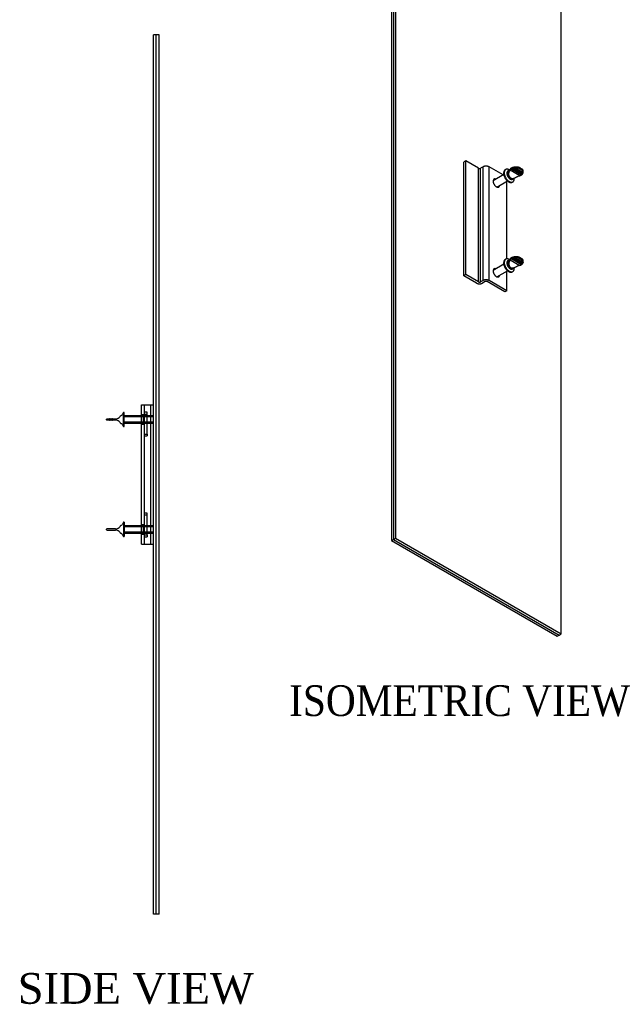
# Model space of a CAD drawing. Header units: inches. Extents: x 19.4 to 58.1, y 7.1 to 59.2.
# Tile 2 of 3: x 37.9 to 58.1, y 7.1 to 40.7. Entities that reach past the tile are written whole.
import ezdxf
from ezdxf.enums import TextEntityAlignment as Align
from ezdxf.lldxf.tags import DXFTag

# ---------------------------------------------------------------- set-up
doc = ezdxf.new("R2010")
doc.units = ezdxf.units.IN
doc.header["$MEASUREMENT"] = 0
doc.layers.get('0').update_dxf_attribs({"linetype": 'CONTINUOUS'})
for name, color, linetype in [('COM49278', 7, 'CONTINUOUS'), ('COM53835', 7, 'CONTINUOUS'), ('NTS16540', 7, 'CONTINUOUS'), ('SCW19600', 7, 'CONTINUOUS')]:
    doc.layers.add(name, color=color, linetype=linetype)
doc.styles.add('SEACAD_TIMES_TTF', font='times.ttf')
tags = doc.linetypes.add('HIDDEN2', pattern=[0.1875, 0.125, -0.0625]).pattern_tags.tags
tags[6:7] = [DXFTag(74, 4), DXFTag(75, 0), DXFTag(340, '0'), DXFTag(46, 0.0), DXFTag(50, 0.0), DXFTag(44, 0.0), DXFTag(45, 0.0)]
tags[4:5] = [DXFTag(74, 4), DXFTag(75, 0), DXFTag(340, '0'), DXFTag(46, 0.0), DXFTag(50, 0.0), DXFTag(44, 0.0), DXFTag(45, 0.0)]

msp = doc.modelspace()

# ---------------------------------------------------------------- linework, layer by layer
at = {"layer": 'COM49278', "color": 7, "linetype": 'Continuous'}
for p, q in [((53.11, 35.868), (53.043, 35.829)), ((53.043, 31.951), (53.043, 35.829)), ((53.11, 31.99), (53.11, 35.868)), ((53.548, 35.615), (53.11, 35.868)), ((53.702, 35.664), (53.616, 35.615)), ((53.702, 31.786), (53.702, 35.664)), ((54.385, 35.387), (53.904, 35.664)), ((53.904, 31.786), (53.904, 35.664)), ((53.548, 31.737), (53.548, 35.615)), ((53.616, 31.737), (53.616, 35.615)), ((54.51, 32.523), (54.51, 35.17)), ((53.11, 31.99), (53.043, 31.951)), ((53.481, 31.698), (53.043, 31.951)), ((53.548, 31.737), (53.11, 31.99)), ((54.51, 31.436), (54.51, 32.108)), ((53.702, 31.786), (53.616, 31.737)), ((53.769, 31.747), (53.683, 31.698)), ((54.443, 31.397), (53.837, 31.747)), ((54.51, 31.436), (53.904, 31.786)), ((54.51, 31.436), (54.443, 31.397)), ((42.044, 22.791), (42.044, 27.541)), ((42.044, 27.541), (42.139, 27.541)), ((42.139, 27.541), (42.187, 27.541)), ((42.139, 22.791), (42.139, 27.541)), ((42.187, 27.541), (42.308, 27.541)), ((42.308, 27.541), (42.451, 27.541)), ((42.044, 22.791), (42.139, 22.791)), ((42.139, 22.791), (42.187, 22.791)), ((42.187, 22.791), (42.308, 22.791)), ((42.308, 22.791), (42.451, 22.791))]:
    msp.add_line(p, q, dxfattribs=at)
at = {"layer": 'COM49278', "color": 7, "linetype": 'HIDDEN2'}
for p, q in [((42.356, 22.791), (42.356, 27.541)), ((42.139, 27.197), (42.044, 27.197)), ((42.044, 26.885), (42.139, 26.885)), ((42.139, 23.447), (42.044, 23.447)), ((42.044, 23.135), (42.139, 23.135))]:
    msp.add_line(p, q, dxfattribs=at)
at = {"layer": 'COM49278', "color": 7, "linetype": 'Continuous'}
for points, weights in [([(53.904, 35.664), (53.803, 35.723), (53.702, 35.664)], [1, 0.707106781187, 1]), ([(53.548, 35.615), (53.582, 35.595), (53.616, 35.615)], [1, 0.707106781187, 1]), ([(54.234, 34.975), (54.26, 34.99), (54.266, 35.029)], [1, 0.949021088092, 1]), ([(54.234, 31.913), (54.26, 31.928), (54.266, 31.967)], [1, 0.94902108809, 1]), ([(53.481, 31.698), (53.582, 31.639), (53.683, 31.698)], [1, 0.707106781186, 1]), ([(53.548, 31.737), (53.582, 31.717), (53.616, 31.737)], [1, 0.707106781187, 1]), ([(53.904, 31.786), (53.803, 31.844), (53.702, 31.786)], [1, 0.707106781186, 1]), ([(53.837, 31.747), (53.803, 31.767), (53.769, 31.747)], [1, 0.707106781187, 1])]:
    msp.add_rational_spline(points, weights, degree=2, dxfattribs=at)
for points in [[(54.141, 35.245), (53.989, 35.307), (54.058, 35.11), (54.126, 34.913), (54.234, 34.975)], [(54.141, 32.184), (53.989, 32.246), (54.058, 32.048), (54.126, 31.851), (54.234, 31.913)]]:
    msp.add_rational_spline(points, [1, 0.58514417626, 1, 0.58514417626, 1], degree=2, knots=[0, 0, 0, 0.5, 0.5, 1, 1, 1], dxfattribs=at)
at = {"layer": 'COM53835', "color": 7, "linetype": 'Continuous'}
for p, q in [((50.575, 47.407), (50.575, 22.912)), ((50.642, 47.446), (50.642, 22.951)), ((50.642, 47.446), (50.642, 22.951)), ((50.709, 47.485), (50.709, 22.99)), ((56.366, 19.724), (56.366, 44.219)), ((42.451, 10.166), (42.451, 40.166)), ((42.546, 40.166), (42.451, 40.166)), ((42.546, 10.166), (42.546, 40.166)), ((42.641, 40.166), (42.546, 40.166)), ((42.546, 10.166), (42.546, 40.166)), ((42.641, 10.166), (42.641, 40.166)), ((50.575, 22.912), (50.642, 22.951)), ((50.575, 22.912), (56.232, 19.646)), ((50.642, 22.951), (50.709, 22.99)), ((50.642, 22.951), (56.299, 19.685)), ((50.642, 22.951), (56.299, 19.685)), ((50.709, 22.99), (56.366, 19.724)), ((56.232, 19.646), (56.299, 19.685)), ((56.299, 19.685), (56.366, 19.724)), ((42.546, 10.166), (42.451, 10.166)), ((42.641, 10.166), (42.546, 10.166))]:
    msp.add_line(p, q, dxfattribs=at)
at = {"layer": 'NTS16540', "color": 7, "linetype": 'Continuous'}
for p, q in [((42.239, 27.291), (42.139, 27.291)), ((42.139, 27.224), (42.239, 27.224)), ((42.239, 27.224), (42.239, 27.291)), ((42.239, 26.548), (42.239, 27.224)), ((42.139, 26.548), (42.239, 26.548)), ((42.239, 26.548), (42.239, 26.481)), ((42.139, 26.481), (42.239, 26.481)), ((42.239, 23.851), (42.139, 23.851)), ((42.139, 23.784), (42.239, 23.784)), ((42.239, 23.784), (42.239, 23.851)), ((42.239, 23.108), (42.239, 23.784)), ((42.139, 23.108), (42.239, 23.108)), ((42.139, 23.041), (42.239, 23.041)), ((42.239, 23.108), (42.239, 23.041))]:
    msp.add_line(p, q, dxfattribs=at)
at = {"layer": 'NTS16540', "color": 7, "linetype": 'HIDDEN2'}
for p, q in [((42.099, 27.178), (42.099, 26.905)), ((42.099, 27.166), (42.239, 27.166)), ((42.239, 27.142), (42.099, 27.142)), ((42.099, 26.941), (42.239, 26.941)), ((42.099, 26.916), (42.239, 26.916)), ((42.139, 27.188), (42.109, 27.188)), ((42.109, 26.895), (42.139, 26.895)), ((42.099, 23.428), (42.099, 23.155)), ((42.099, 23.416), (42.239, 23.416)), ((42.239, 23.392), (42.099, 23.392)), ((42.099, 23.191), (42.239, 23.191)), ((42.139, 23.438), (42.109, 23.438)), ((42.099, 23.166), (42.239, 23.166)), ((42.109, 23.145), (42.139, 23.145))]:
    msp.add_line(p, q, dxfattribs=at)
for centre, start, end in [((42.109, 27.178), 90, 180), ((42.109, 26.905), 180, 270), ((42.109, 23.428), 90, 180), ((42.109, 23.155), 180, 270)]:
    msp.add_arc(centre, 0.01, start, end, dxfattribs=at)
at = {"layer": 'NTS16540', "color": 7, "linetype": 'Continuous'}
for points, weights in [([(54.082, 35.212), (54.064, 35.214), (54.05, 35.207)], [1, 0.980351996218, 1]), ([(54.187, 34.97), (54.2, 34.979), (54.207, 34.995)], [1, 0.980351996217, 1]), ([(54.082, 32.15), (54.064, 32.152), (54.05, 32.145)], [1, 0.980351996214, 1]), ([(54.086, 32.152), (54.069, 32.157), (54.054, 32.155)], [1, 0.98557794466, 1]), ([(54.187, 31.908), (54.2, 31.917), (54.207, 31.934)], [1, 0.980351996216, 1]), ([(54.197, 31.907), (54.207, 31.918), (54.211, 31.936)], [1, 0.985577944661, 1])]:
    msp.add_rational_spline(points, weights, degree=2, dxfattribs=at)
at = {"layer": 'SCW19600', "color": 7, "linetype": 'Continuous'}
for p, q in [((54.688, 35.629), (54.685, 35.63)), ((54.742, 35.646), (54.739, 35.648)), ((54.797, 35.619), (55.07, 35.461)), ((54.811, 35.655), (54.806, 35.658)), ((55.072, 35.47), (54.808, 35.623)), ((55.037, 35.587), (54.959, 35.633)), ((54.969, 35.623), (55.031, 35.588)), ((54.409, 35.401), (54.047, 35.192)), ((54.474, 35.574), (54.454, 35.562)), ((54.583, 35.545), (54.562, 35.5)), ((54.622, 35.586), (54.602, 35.563)), ((54.602, 35.521), (54.622, 35.553)), ((54.952, 35.363), (54.622, 35.553)), ((54.679, 35.589), (55.019, 35.393)), ((55.024, 35.4), (54.686, 35.595)), ((54.731, 35.607), (55.051, 35.423)), ((55.055, 35.431), (54.74, 35.613)), ((54.905, 35.346), (54.952, 35.363)), ((55.049, 35.545), (54.937, 35.609)), ((54.969, 35.607), (55.031, 35.571)), ((54.172, 34.975), (54.534, 35.184)), ((54.697, 35.266), (54.701, 35.266)), ((54.697, 35.142), (54.717, 35.154)), ((54.811, 32.593), (54.806, 32.596)), ((54.409, 32.339), (54.049, 32.131)), ((54.474, 32.512), (54.454, 32.501)), ((54.582, 32.481), (54.562, 32.439)), ((54.602, 32.501), (54.622, 32.524)), ((54.622, 32.491), (54.602, 32.459)), ((54.622, 32.491), (54.952, 32.301)), ((54.679, 32.527), (55.019, 32.331)), ((54.688, 32.567), (54.685, 32.568)), ((54.686, 32.533), (55.024, 32.338)), ((54.731, 32.546), (55.051, 32.361)), ((54.742, 32.584), (54.739, 32.586)), ((54.74, 32.551), (55.055, 32.369)), ((54.797, 32.557), (55.07, 32.399)), ((54.808, 32.561), (55.072, 32.408)), ((54.952, 32.301), (54.905, 32.284)), ((54.937, 32.547), (55.049, 32.483)), ((55.037, 32.526), (54.959, 32.571)), ((55.031, 32.526), (54.969, 32.561)), ((55.031, 32.51), (54.969, 32.545)), ((54.172, 31.913), (54.534, 32.122)), ((54.697, 32.204), (54.701, 32.204)), ((54.697, 32.08), (54.717, 32.092)), ((41.423, 27.284), (41.38, 27.2)), ((41.423, 26.799), (41.423, 27.284)), ((41.451, 27.284), (41.423, 27.284)), ((41.451, 26.799), (41.451, 27.284)), ((40.851, 27.031), (40.851, 27.051)), ((40.861, 27.061), (40.936, 27.061)), ((40.936, 27.021), (40.861, 27.021)), ((40.946, 27.061), (40.996, 27.061)), ((40.996, 27.021), (40.946, 27.021)), ((41.006, 27.061), (41.056, 27.061)), ((41.056, 27.021), (41.006, 27.021)), ((41.066, 27.061), (41.152, 27.061)), ((41.152, 27.021), (41.066, 27.021)), ((41.38, 26.882), (41.423, 26.799)), ((42.044, 27.166), (41.451, 27.166)), ((41.451, 26.916), (42.044, 26.916)), ((42.451, 27.166), (42.239, 27.166)), ((42.239, 26.916), (42.451, 26.916)), ((41.423, 26.799), (41.451, 26.799)), ((41.423, 23.534), (41.38, 23.45)), ((41.423, 23.534), (41.423, 23.049)), ((41.451, 23.534), (41.423, 23.534)), ((41.451, 23.534), (41.451, 23.049)), ((40.851, 23.281), (40.851, 23.301)), ((40.936, 23.311), (40.861, 23.311)), ((40.861, 23.271), (40.936, 23.271)), ((40.996, 23.311), (40.946, 23.311)), ((40.946, 23.271), (40.996, 23.271)), ((41.056, 23.311), (41.006, 23.311)), ((41.006, 23.271), (41.056, 23.271)), ((41.152, 23.311), (41.066, 23.311)), ((41.066, 23.271), (41.152, 23.271)), ((42.044, 23.416), (41.451, 23.416)), ((42.451, 23.416), (42.239, 23.416)), ((41.38, 23.132), (41.423, 23.049)), ((41.423, 23.049), (41.451, 23.049)), ((41.451, 23.166), (42.044, 23.166)), ((42.239, 23.166), (42.451, 23.166))]:
    msp.add_line(p, q, dxfattribs=at)
at = {"layer": 'SCW19600', "color": 7, "linetype": 'HIDDEN2'}
for p, q in [((42.451, 27.135), (41.451, 27.135)), ((42.451, 26.947), (41.451, 26.947)), ((42.239, 27.166), (42.044, 27.166)), ((42.044, 26.916), (42.239, 26.916)), ((42.451, 23.385), (41.451, 23.385)), ((42.451, 23.197), (41.451, 23.197)), ((42.239, 23.416), (42.044, 23.416)), ((42.044, 23.166), (42.239, 23.166))]:
    msp.add_line(p, q, dxfattribs=at)
at = {"layer": 'SCW19600', "color": 7, "linetype": 'Continuous'}
for centre, radius, start, end in [((55.103, 35.601), 0.0779, 202.1206, 226.1304), ((54.831, 35.5), 0.243, 0, 5.7973), ((54.831, 35.5), 0.243, 354.2027, 0), ((54.831, 32.438), 0.243, 354.2027, 5.7973), ((40.861, 27.051), 0.01, 90, 180), ((40.861, 27.031), 0.01, 180, 270), ((40.941, 27.061), 0.00527, 0, 180), ((40.941, 27.021), 0.00527, 180, 0), ((41.001, 27.061), 0.00527, 0, 180), ((41.001, 27.021), 0.00527, 180, 0), ((41.061, 27.061), 0.00529, 0, 180), ((41.061, 27.021), 0.00529, 180, 0), ((41.153, 27.26), 0.199, 269.9757, 283.7592), ((41.153, 26.822), 0.199, 76.2408, 90.0243), ((41.152, 27.261), 0.2, 283.735, 338.0104), ((41.152, 26.821), 0.2, 21.9896, 76.265), ((41.352, 27.214), 0.0316, 242.8669, 332.8669), ((41.352, 26.868), 0.0316, 27.1331, 117.1331), ((40.861, 23.301), 0.01, 90, 180), ((40.861, 23.281), 0.01, 180, 270), ((40.941, 23.311), 0.00527, 0, 180), ((40.941, 23.271), 0.00527, 180, 0), ((41.001, 23.311), 0.00527, 0, 180), ((41.001, 23.271), 0.00527, 180, 0), ((41.061, 23.311), 0.00529, 0, 180), ((41.061, 23.271), 0.00529, 180, 0), ((41.153, 23.51), 0.199, 269.9757, 283.7592), ((41.153, 23.072), 0.199, 76.2408, 90.0243), ((41.152, 23.511), 0.2, 283.735, 338.0104), ((41.152, 23.071), 0.2, 21.9896, 76.265), ((41.352, 23.464), 0.0316, 242.8669, 332.8669), ((41.352, 23.118), 0.0316, 27.1331, 117.1331)]:
    msp.add_arc(centre, radius, start, end, dxfattribs=at)
for points, weights in [([(54.678, 35.624), (54.644, 35.608), (54.622, 35.586)], [1, 0.983850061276, 1]), ([(54.73, 35.643), (54.706, 35.637), (54.686, 35.628)], [1, 0.994425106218, 1]), ([(54.795, 35.654), (54.767, 35.652), (54.74, 35.646)], [1, 0.993056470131, 1]), ([(54.795, 35.622), (54.767, 35.619), (54.74, 35.613)], [1, 0.99305647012, 1]), ([(54.937, 35.642), (54.876, 35.659), (54.808, 35.655)], [1, 0.962607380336, 1]), ([(54.937, 35.609), (54.876, 35.626), (54.808, 35.623)], [1, 0.962607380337, 1]), ([(54.969, 35.623), (54.968, 35.616), (54.969, 35.607)], [1, 0.974354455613, 1]), ([(54.56, 35.496), (54.507, 35.366), (54.656, 35.28)], [1, 0.568453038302, 1]), ([(54.562, 35.5), (54.561, 35.498), (54.56, 35.496)], [1, 0.999648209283, 1]), ([(54.602, 35.563), (54.599, 35.544), (54.602, 35.521)], [1, 0.99287347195, 1]), ([(54.678, 35.591), (54.644, 35.575), (54.622, 35.553)], [1, 0.983850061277, 1]), ([(54.73, 35.61), (54.706, 35.604), (54.686, 35.595)], [1, 0.994425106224, 1]), ([(54.952, 35.363), (54.99, 35.375), (55.018, 35.395)], [1, 0.983850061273, 1]), ([(55.024, 35.4), (55.04, 35.412), (55.051, 35.425)], [1, 0.994425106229, 1]), ([(55.031, 35.571), (55.032, 35.579), (55.031, 35.588)], [1, 0.974354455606, 1]), ([(55.073, 35.524), (55.07, 35.552), (55.049, 35.577)], [1, 0.980678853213, 1]), ([(55.072, 35.47), (55.078, 35.509), (55.049, 35.545)], [1, 0.962607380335, 1]), ([(55.055, 35.431), (55.066, 35.446), (55.07, 35.463)], [1, 0.993056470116, 1]), ([(54.656, 35.28), (54.675, 35.269), (54.694, 35.267)], [1, 0.982157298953, 1]), ([(54.694, 35.267), (54.695, 35.266), (54.697, 35.266)], [1, 0.999835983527, 1]), ([(54.705, 35.244), (54.718, 35.251), (54.726, 35.265)], [1, 0.986855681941, 1]), ([(54.717, 35.154), (54.772, 35.185), (54.766, 35.278)], [1, 0.910441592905, 1]), ([(54.937, 32.58), (54.876, 32.597), (54.808, 32.593)], [1, 0.962607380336, 1]), ([(54.597, 32.499), (54.525, 32.541), (54.474, 32.512)], [1, 0.921624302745, 1]), ([(54.574, 32.464), (54.559, 32.464), (54.546, 32.457)], [1, 0.987956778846, 1]), ([(54.562, 32.439), (54.498, 32.309), (54.656, 32.218)], [1, 0.546432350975, 1]), ([(54.602, 32.501), (54.599, 32.482), (54.602, 32.459)], [1, 0.99287347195, 1]), ([(54.678, 32.562), (54.644, 32.546), (54.622, 32.524)], [1, 0.983850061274, 1]), ([(54.678, 32.529), (54.644, 32.513), (54.622, 32.491)], [1, 0.98385006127, 1]), ([(54.73, 32.581), (54.706, 32.575), (54.686, 32.566)], [1, 0.994425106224, 1]), ([(54.73, 32.548), (54.706, 32.542), (54.686, 32.533)], [1, 0.994425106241, 1]), ([(54.795, 32.592), (54.767, 32.59), (54.74, 32.584)], [1, 0.993056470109, 1]), ([(54.795, 32.56), (54.767, 32.557), (54.74, 32.551)], [1, 0.993056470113, 1]), ([(54.937, 32.547), (54.876, 32.564), (54.808, 32.561)], [1, 0.962607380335, 1]), ([(54.952, 32.301), (54.99, 32.313), (55.018, 32.333)], [1, 0.983850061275, 1]), ([(54.969, 32.561), (54.968, 32.554), (54.969, 32.545)], [1, 0.974354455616, 1]), ([(55.024, 32.338), (55.04, 32.35), (55.051, 32.363)], [1, 0.994425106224, 1]), ([(55.031, 32.51), (55.032, 32.517), (55.031, 32.526)], [1, 0.974354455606, 1]), ([(55.073, 32.463), (55.07, 32.49), (55.049, 32.515)], [1, 0.980678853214, 1]), ([(55.072, 32.408), (55.078, 32.447), (55.049, 32.483)], [1, 0.962607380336, 1]), ([(55.055, 32.369), (55.066, 32.384), (55.07, 32.401)], [1, 0.993056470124, 1]), ([(54.656, 32.218), (54.676, 32.206), (54.695, 32.205)], [1, 0.980756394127, 1]), ([(54.695, 32.205), (54.696, 32.204), (54.697, 32.204)], [1, 0.999941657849, 1])]:
    msp.add_rational_spline(points, weights, degree=2, dxfattribs=at)
for points, knots in [([(54.686, 35.628), (54.686, 35.628), (54.686, 35.629), (54.686, 35.629), (54.686, 35.629), (54.686, 35.63), (54.685, 35.63), (54.685, 35.63), (54.685, 35.63), (54.684, 35.63), (54.684, 35.63), (54.684, 35.63), (54.683, 35.63), (54.683, 35.63), (54.682, 35.63), (54.682, 35.63), (54.681, 35.63), (54.681, 35.629), (54.68, 35.629), (54.68, 35.628), (54.679, 35.628), (54.679, 35.627), (54.679, 35.627), (54.678, 35.626), (54.678, 35.626), (54.678, 35.625), (54.678, 35.625), (54.678, 35.624), (54.678, 35.624), (54.678, 35.624), (54.678, 35.624)], [0, 0, 0, 0, 0.105735, 0.105735, 0.105735, 0.211972, 0.211972, 0.211972, 0.317784, 0.317784, 0.317784, 0.423682, 0.423682, 0.423682, 0.530325, 0.530325, 0.530325, 0.638054, 0.638054, 0.638054, 0.746744, 0.746744, 0.746744, 0.855846, 0.855846, 0.855846, 0.964618, 0.964618, 0.964618, 1, 1, 1, 1]), ([(54.74, 35.646), (54.74, 35.646), (54.74, 35.646), (54.74, 35.647), (54.74, 35.647), (54.74, 35.647), (54.739, 35.648), (54.739, 35.648), (54.739, 35.648), (54.738, 35.648), (54.738, 35.648), (54.737, 35.649), (54.737, 35.649), (54.736, 35.649), (54.736, 35.648), (54.735, 35.648), (54.735, 35.648), (54.734, 35.648), (54.733, 35.648), (54.733, 35.647), (54.732, 35.647), (54.732, 35.646), (54.731, 35.646), (54.731, 35.645), (54.73, 35.645), (54.73, 35.644), (54.73, 35.644), (54.73, 35.643), (54.73, 35.643), (54.73, 35.643), (54.73, 35.643)], [0, 0, 0, 0, 0.095755, 0.095755, 0.095755, 0.191923, 0.191923, 0.191923, 0.288932, 0.288932, 0.288932, 0.391117, 0.391117, 0.391117, 0.500753, 0.500753, 0.500753, 0.617443, 0.617443, 0.617443, 0.737532, 0.737532, 0.737532, 0.855113, 0.855113, 0.855113, 0.965237, 0.965237, 0.965237, 1, 1, 1, 1]), ([(54.808, 35.655), (54.808, 35.656), (54.808, 35.656), (54.808, 35.656), (54.808, 35.657), (54.808, 35.657), (54.807, 35.657), (54.807, 35.658), (54.807, 35.658), (54.806, 35.658), (54.806, 35.658), (54.805, 35.659), (54.805, 35.659), (54.804, 35.659), (54.803, 35.659), (54.802, 35.659), (54.802, 35.659), (54.801, 35.659), (54.8, 35.658), (54.799, 35.658), (54.798, 35.658), (54.797, 35.657), (54.797, 35.657), (54.796, 35.657), (54.796, 35.656), (54.796, 35.656), (54.795, 35.655), (54.795, 35.655), (54.795, 35.655), (54.795, 35.655), (54.795, 35.654)], [0, 0, 0, 0, 0.075634, 0.075634, 0.075634, 0.151474, 0.151474, 0.151474, 0.229761, 0.229761, 0.229761, 0.34307, 0.34307, 0.34307, 0.457849, 0.457849, 0.457849, 0.597858, 0.597858, 0.597858, 0.750192, 0.750192, 0.750192, 0.856518, 0.856518, 0.856518, 0.943856, 0.943856, 0.943856, 1, 1, 1, 1]), ([(54.795, 35.622), (54.795, 35.621), (54.795, 35.621), (54.795, 35.62), (54.796, 35.62), (54.796, 35.62), (54.796, 35.619), (54.797, 35.619), (54.797, 35.618), (54.798, 35.618), (54.798, 35.618), (54.799, 35.618), (54.8, 35.618), (54.801, 35.617), (54.802, 35.617), (54.802, 35.618), (54.803, 35.618), (54.804, 35.618), (54.805, 35.618), (54.806, 35.619), (54.806, 35.619), (54.807, 35.619), (54.807, 35.62), (54.807, 35.62), (54.808, 35.621), (54.808, 35.621), (54.808, 35.622), (54.808, 35.622), (54.808, 35.622), (54.808, 35.622), (54.808, 35.623)], [0, 0, 0, 0, 0.084423, 0.084423, 0.084423, 0.16859, 0.16859, 0.16859, 0.283713, 0.283713, 0.283713, 0.400215, 0.400215, 0.400215, 0.541013, 0.541013, 0.541013, 0.693371, 0.693371, 0.693371, 0.796672, 0.796672, 0.796672, 0.88139, 0.88139, 0.88139, 0.966826, 0.966826, 0.966826, 1, 1, 1, 1]), ([(54.969, 35.623), (54.969, 35.624), (54.969, 35.625), (54.968, 35.626), (54.967, 35.627), (54.966, 35.628), (54.964, 35.629), (54.96, 35.632), (54.957, 35.633), (54.949, 35.638), (54.943, 35.64), (54.937, 35.642)], [0, 0, 0, 0, 0.0625, 0.0625, 0.125, 0.125, 0.25, 0.25, 0.5, 0.5, 1, 1, 1, 1]), ([(54.602, 35.563), (54.598, 35.559), (54.595, 35.555), (54.589, 35.549), (54.587, 35.546), (54.583, 35.543), (54.582, 35.542), (54.582, 35.542)], [0, 0, 0, 0, 0.125, 0.125, 0.25, 0.25, 0.3585975, 0.3585975, 0.3585975, 0.3585975]), ([(54.656, 35.28), (54.651, 35.283), (54.647, 35.285), (54.638, 35.292), (54.634, 35.296), (54.622, 35.307), (54.615, 35.316), (54.606, 35.33), (54.603, 35.335), (54.598, 35.346), (54.595, 35.351), (54.589, 35.368), (54.586, 35.379), (54.582, 35.403), (54.582, 35.414), (54.582, 35.438), (54.583, 35.449), (54.587, 35.472), (54.589, 35.482), (54.595, 35.503), (54.598, 35.512), (54.602, 35.521)], [0, 0, 0, 0, 0.0625, 0.0625, 0.125, 0.125, 0.25, 0.25, 0.3125, 0.3125, 0.375, 0.375, 0.5, 0.5, 0.625, 0.625, 0.75, 0.75, 0.875, 0.875, 1, 1, 1, 1]), ([(54.656, 35.28), (54.66, 35.277), (54.665, 35.275), (54.674, 35.271), (54.679, 35.27), (54.693, 35.266), (54.702, 35.265), (54.717, 35.266), (54.722, 35.267), (54.732, 35.268), (54.737, 35.269), (54.752, 35.274), (54.762, 35.278), (54.783, 35.287), (54.793, 35.293), (54.814, 35.304), (54.825, 35.31), (54.847, 35.321), (54.858, 35.327), (54.881, 35.337), (54.893, 35.342), (54.905, 35.346)], [0, 0, 0, 0, 0.0625, 0.0625, 0.125, 0.125, 0.25, 0.25, 0.3125, 0.3125, 0.375, 0.375, 0.5, 0.5, 0.625, 0.625, 0.75, 0.75, 0.875, 0.875, 1, 1, 1, 1]), ([(54.678, 35.591), (54.678, 35.591), (54.678, 35.59), (54.678, 35.59), (54.678, 35.59), (54.678, 35.589), (54.679, 35.589), (54.679, 35.589), (54.679, 35.588), (54.68, 35.588), (54.68, 35.588), (54.681, 35.588), (54.681, 35.588), (54.682, 35.589), (54.682, 35.589), (54.683, 35.589), (54.683, 35.589), (54.684, 35.59), (54.684, 35.59), (54.684, 35.59), (54.685, 35.591), (54.685, 35.591), (54.685, 35.592), (54.686, 35.592), (54.686, 35.593), (54.686, 35.594), (54.686, 35.594), (54.686, 35.595), (54.686, 35.595), (54.686, 35.595), (54.686, 35.595)], [0, 0, 0, 0, 0.107223, 0.107223, 0.107223, 0.214862, 0.214862, 0.214862, 0.323267, 0.323267, 0.323267, 0.432301, 0.432301, 0.432301, 0.541253, 0.541253, 0.541253, 0.649435, 0.649435, 0.649435, 0.756505, 0.756505, 0.756505, 0.862624, 0.862624, 0.862624, 0.968371, 0.968371, 0.968371, 1, 1, 1, 1]), ([(54.73, 35.61), (54.73, 35.61), (54.73, 35.609), (54.73, 35.609), (54.73, 35.608), (54.731, 35.608), (54.731, 35.608), (54.731, 35.607), (54.732, 35.607), (54.732, 35.607), (54.733, 35.607), (54.733, 35.607), (54.734, 35.607), (54.734, 35.607), (54.735, 35.607), (54.736, 35.607), (54.736, 35.607), (54.737, 35.608), (54.738, 35.608), (54.738, 35.609), (54.739, 35.609), (54.739, 35.609), (54.739, 35.61), (54.74, 35.61), (54.74, 35.611), (54.74, 35.612), (54.74, 35.612), (54.74, 35.613), (54.74, 35.613), (54.74, 35.613), (54.74, 35.613)], [0, 0, 0, 0, 0.100592, 0.100592, 0.100592, 0.201333, 0.201333, 0.201333, 0.306748, 0.306748, 0.306748, 0.419724, 0.419724, 0.419724, 0.538484, 0.538484, 0.538484, 0.658224, 0.658224, 0.658224, 0.772906, 0.772906, 0.772906, 0.878986, 0.878986, 0.878986, 0.977658, 0.977658, 0.977658, 1, 1, 1, 1]), ([(54.937, 35.609), (54.943, 35.607), (54.949, 35.606), (54.955, 35.605), (54.956, 35.605), (54.958, 35.605), (54.96, 35.605), (54.961, 35.605), (54.962, 35.605), (54.963, 35.604), (54.964, 35.604), (54.965, 35.604), (54.965, 35.605), (54.966, 35.605), (54.966, 35.605), (54.967, 35.605), (54.968, 35.605), (54.968, 35.605), (54.968, 35.605), (54.969, 35.605), (54.969, 35.605), (54.969, 35.606), (54.969, 35.606), (54.969, 35.606), (54.969, 35.606), (54.969, 35.606), (54.969, 35.606), (54.969, 35.607), (54.969, 35.607), (54.969, 35.607), (54.969, 35.607)], [0, 0, 0, 0, 0.502771, 0.502771, 0.502771, 0.654106, 0.654106, 0.654106, 0.757719, 0.757719, 0.757719, 0.829322, 0.829322, 0.829322, 0.879512, 0.879512, 0.879512, 0.934155, 0.934155, 0.934155, 0.956419, 0.956419, 0.956419, 0.979079, 0.979079, 0.979079, 0.995041, 0.995041, 0.995041, 1, 1, 1, 1]), ([(55.019, 35.393), (55.019, 35.393), (55.019, 35.393), (55.019, 35.393), (55.019, 35.392), (55.02, 35.393), (55.02, 35.393), (55.02, 35.393), (55.021, 35.393), (55.021, 35.393), (55.022, 35.394), (55.022, 35.394), (55.022, 35.395), (55.023, 35.395), (55.023, 35.396), (55.023, 35.396), (55.024, 35.397), (55.024, 35.397), (55.024, 35.398), (55.024, 35.398), (55.024, 35.399), (55.024, 35.399), (55.024, 35.399), (55.024, 35.4), (55.024, 35.4)], [0.2503785, 0.2503785, 0.2503785, 0.2503785, 0.3232669, 0.3232669, 0.3232669, 0.4323013, 0.4323013, 0.4323013, 0.5412532, 0.5412532, 0.5412532, 0.6494348, 0.6494348, 0.6494348, 0.7565047, 0.7565047, 0.7565047, 0.8626244, 0.8626244, 0.8626244, 0.9683712, 0.9683712, 0.9683712, 1, 1, 1, 1]), ([(55.031, 35.588), (55.03, 35.589), (55.031, 35.589), (55.031, 35.589), (55.032, 35.589), (55.033, 35.589), (55.034, 35.589), (55.036, 35.588), (55.038, 35.587), (55.043, 35.584), (55.046, 35.581), (55.049, 35.577)], [0, 0, 0, 0, 0.0625, 0.0625, 0.125, 0.125, 0.25, 0.25, 0.5, 0.5, 1, 1, 1, 1]), ([(55.051, 35.423), (55.051, 35.423), (55.051, 35.423), (55.051, 35.423), (55.052, 35.423), (55.052, 35.423), (55.052, 35.423), (55.052, 35.423), (55.053, 35.424), (55.053, 35.424), (55.053, 35.425), (55.053, 35.425), (55.054, 35.426), (55.054, 35.426), (55.054, 35.427), (55.054, 35.427), (55.055, 35.428), (55.055, 35.429), (55.055, 35.429), (55.055, 35.43), (55.055, 35.43), (55.055, 35.431), (55.055, 35.431), (55.055, 35.431), (55.055, 35.431)], [0.2472001, 0.2472001, 0.2472001, 0.2472001, 0.3067476, 0.3067476, 0.3067476, 0.4197237, 0.4197237, 0.4197237, 0.5384842, 0.5384842, 0.5384842, 0.6582241, 0.6582241, 0.6582241, 0.7729057, 0.7729057, 0.7729057, 0.8789862, 0.8789862, 0.8789862, 0.9776585, 0.9776585, 0.9776585, 1, 1, 1, 1]), ([(55.07, 35.461), (55.07, 35.461), (55.07, 35.461), (55.07, 35.461), (55.07, 35.461), (55.07, 35.461), (55.071, 35.461), (55.071, 35.462), (55.071, 35.462), (55.071, 35.463), (55.071, 35.463), (55.071, 35.464), (55.071, 35.465), (55.071, 35.465), (55.071, 35.466), (55.071, 35.467), (55.072, 35.467), (55.072, 35.468), (55.072, 35.468), (55.072, 35.469), (55.072, 35.469), (55.072, 35.47), (55.072, 35.47), (55.072, 35.47), (55.072, 35.47)], [0.2375543, 0.2375543, 0.2375543, 0.2375543, 0.2837126, 0.2837126, 0.2837126, 0.4002146, 0.4002146, 0.4002146, 0.5410129, 0.5410129, 0.5410129, 0.6933712, 0.6933712, 0.6933712, 0.7966721, 0.7966721, 0.7966721, 0.8813898, 0.8813898, 0.8813898, 0.9668261, 0.9668261, 0.9668261, 1, 1, 1, 1]), ([(54.795, 32.592), (54.795, 32.593), (54.795, 32.593), (54.795, 32.594), (54.796, 32.594), (54.796, 32.594), (54.796, 32.595), (54.797, 32.595), (54.797, 32.596), (54.798, 32.596), (54.798, 32.596), (54.799, 32.596), (54.8, 32.597), (54.801, 32.597), (54.802, 32.597), (54.802, 32.597), (54.803, 32.597), (54.804, 32.597), (54.805, 32.597), (54.806, 32.596), (54.806, 32.596), (54.807, 32.596), (54.807, 32.596), (54.807, 32.595), (54.808, 32.595), (54.808, 32.595), (54.808, 32.594), (54.808, 32.594), (54.808, 32.594), (54.808, 32.594), (54.808, 32.593)], [0, 0, 0, 0, 0.084423, 0.084423, 0.084423, 0.16859, 0.16859, 0.16859, 0.283713, 0.283713, 0.283713, 0.400215, 0.400215, 0.400215, 0.541013, 0.541013, 0.541013, 0.693371, 0.693371, 0.693371, 0.796672, 0.796672, 0.796672, 0.88139, 0.88139, 0.88139, 0.966826, 0.966826, 0.966826, 1, 1, 1, 1]), ([(54.582, 32.48), (54.582, 32.48), (54.583, 32.481), (54.587, 32.485), (54.589, 32.487), (54.595, 32.493), (54.598, 32.497), (54.602, 32.501)], [0.6356013, 0.6356013, 0.6356013, 0.6356013, 0.75, 0.75, 0.875, 0.875, 1, 1, 1, 1]), ([(54.602, 32.459), (54.598, 32.45), (54.595, 32.441), (54.589, 32.421), (54.587, 32.41), (54.583, 32.387), (54.582, 32.376), (54.582, 32.353), (54.582, 32.341), (54.586, 32.317), (54.589, 32.306), (54.595, 32.289), (54.598, 32.284), (54.603, 32.274), (54.606, 32.268), (54.615, 32.254), (54.622, 32.245), (54.638, 32.23), (54.647, 32.223), (54.656, 32.218)], [0, 0, 0, 0, 0.125, 0.125, 0.25, 0.25, 0.375, 0.375, 0.5, 0.5, 0.625, 0.625, 0.6875, 0.6875, 0.75, 0.75, 0.875, 0.875, 1, 1, 1, 1]), ([(54.905, 32.284), (54.893, 32.28), (54.881, 32.276), (54.858, 32.265), (54.847, 32.259), (54.825, 32.248), (54.814, 32.242), (54.793, 32.231), (54.783, 32.225), (54.762, 32.216), (54.752, 32.212), (54.737, 32.208), (54.732, 32.206), (54.722, 32.205), (54.717, 32.204), (54.703, 32.204), (54.693, 32.204), (54.674, 32.209), (54.665, 32.213), (54.656, 32.218)], [0, 0, 0, 0, 0.125, 0.125, 0.25, 0.25, 0.375, 0.375, 0.5, 0.5, 0.625, 0.625, 0.6875, 0.6875, 0.75, 0.75, 0.875, 0.875, 1, 1, 1, 1]), ([(54.678, 32.562), (54.678, 32.563), (54.678, 32.563), (54.678, 32.564), (54.678, 32.564), (54.678, 32.565), (54.679, 32.565), (54.679, 32.566), (54.679, 32.566), (54.68, 32.567), (54.68, 32.567), (54.681, 32.567), (54.681, 32.568), (54.682, 32.568), (54.682, 32.568), (54.683, 32.568), (54.683, 32.569), (54.684, 32.569), (54.684, 32.569), (54.684, 32.569), (54.685, 32.568), (54.685, 32.568), (54.685, 32.568), (54.686, 32.568), (54.686, 32.567), (54.686, 32.567), (54.686, 32.567), (54.686, 32.566), (54.686, 32.566), (54.686, 32.566), (54.686, 32.566)], [0, 0, 0, 0, 0.107223, 0.107223, 0.107223, 0.214862, 0.214862, 0.214862, 0.323267, 0.323267, 0.323267, 0.432301, 0.432301, 0.432301, 0.541253, 0.541253, 0.541253, 0.649435, 0.649435, 0.649435, 0.756505, 0.756505, 0.756505, 0.862624, 0.862624, 0.862624, 0.968371, 0.968371, 0.968371, 1, 1, 1, 1]), ([(54.686, 32.533), (54.686, 32.533), (54.686, 32.532), (54.686, 32.532), (54.686, 32.531), (54.686, 32.531), (54.685, 32.53), (54.685, 32.53), (54.685, 32.529), (54.684, 32.529), (54.684, 32.528), (54.684, 32.528), (54.683, 32.527), (54.683, 32.527), (54.682, 32.527), (54.682, 32.527), (54.681, 32.527), (54.681, 32.526), (54.68, 32.526), (54.68, 32.526), (54.679, 32.527), (54.679, 32.527), (54.679, 32.527), (54.678, 32.527), (54.678, 32.528), (54.678, 32.528), (54.678, 32.528), (54.678, 32.529), (54.678, 32.529), (54.678, 32.529), (54.678, 32.529)], [0, 0, 0, 0, 0.105735, 0.105735, 0.105735, 0.211972, 0.211972, 0.211972, 0.317784, 0.317784, 0.317784, 0.423682, 0.423682, 0.423682, 0.530325, 0.530325, 0.530325, 0.638054, 0.638054, 0.638054, 0.746744, 0.746744, 0.746744, 0.855846, 0.855846, 0.855846, 0.964618, 0.964618, 0.964618, 1, 1, 1, 1]), ([(54.73, 32.581), (54.73, 32.581), (54.73, 32.582), (54.73, 32.582), (54.73, 32.583), (54.731, 32.583), (54.731, 32.584), (54.731, 32.584), (54.732, 32.585), (54.732, 32.585), (54.733, 32.585), (54.733, 32.586), (54.734, 32.586), (54.734, 32.586), (54.735, 32.586), (54.736, 32.587), (54.736, 32.587), (54.737, 32.587), (54.738, 32.587), (54.738, 32.587), (54.739, 32.586), (54.739, 32.586), (54.739, 32.586), (54.74, 32.586), (54.74, 32.585), (54.74, 32.585), (54.74, 32.584), (54.74, 32.584), (54.74, 32.584), (54.74, 32.584), (54.74, 32.584)], [0, 0, 0, 0, 0.100592, 0.100592, 0.100592, 0.201333, 0.201333, 0.201333, 0.306748, 0.306748, 0.306748, 0.419724, 0.419724, 0.419724, 0.538484, 0.538484, 0.538484, 0.658224, 0.658224, 0.658224, 0.772906, 0.772906, 0.772906, 0.878986, 0.878986, 0.878986, 0.977658, 0.977658, 0.977658, 1, 1, 1, 1]), ([(54.74, 32.551), (54.74, 32.551), (54.74, 32.55), (54.74, 32.55), (54.74, 32.549), (54.74, 32.549), (54.739, 32.548), (54.739, 32.548), (54.739, 32.547), (54.738, 32.547), (54.738, 32.546), (54.737, 32.546), (54.737, 32.546), (54.736, 32.546), (54.736, 32.545), (54.735, 32.545), (54.735, 32.545), (54.734, 32.545), (54.733, 32.545), (54.733, 32.545), (54.732, 32.545), (54.732, 32.545), (54.731, 32.546), (54.731, 32.546), (54.73, 32.546), (54.73, 32.547), (54.73, 32.547), (54.73, 32.548), (54.73, 32.548), (54.73, 32.548), (54.73, 32.548)], [0, 0, 0, 0, 0.095755, 0.095755, 0.095755, 0.191923, 0.191923, 0.191923, 0.288932, 0.288932, 0.288932, 0.391117, 0.391117, 0.391117, 0.500753, 0.500753, 0.500753, 0.617443, 0.617443, 0.617443, 0.737532, 0.737532, 0.737532, 0.855113, 0.855113, 0.855113, 0.965237, 0.965237, 0.965237, 1, 1, 1, 1]), ([(54.808, 32.561), (54.808, 32.56), (54.808, 32.56), (54.808, 32.559), (54.808, 32.559), (54.808, 32.559), (54.807, 32.558), (54.807, 32.558), (54.807, 32.558), (54.806, 32.557), (54.806, 32.557), (54.805, 32.557), (54.805, 32.556), (54.804, 32.556), (54.803, 32.556), (54.802, 32.556), (54.802, 32.556), (54.801, 32.556), (54.8, 32.556), (54.799, 32.556), (54.798, 32.556), (54.797, 32.557), (54.797, 32.557), (54.796, 32.557), (54.796, 32.558), (54.796, 32.558), (54.795, 32.558), (54.795, 32.559), (54.795, 32.559), (54.795, 32.559), (54.795, 32.56)], [0, 0, 0, 0, 0.075634, 0.075634, 0.075634, 0.151474, 0.151474, 0.151474, 0.229761, 0.229761, 0.229761, 0.34307, 0.34307, 0.34307, 0.457849, 0.457849, 0.457849, 0.597858, 0.597858, 0.597858, 0.750192, 0.750192, 0.750192, 0.856518, 0.856518, 0.856518, 0.943856, 0.943856, 0.943856, 1, 1, 1, 1]), ([(54.937, 32.58), (54.943, 32.578), (54.949, 32.576), (54.955, 32.573), (54.956, 32.572), (54.958, 32.571), (54.96, 32.57), (54.961, 32.569), (54.962, 32.569), (54.963, 32.568), (54.964, 32.567), (54.965, 32.567), (54.965, 32.566), (54.966, 32.566), (54.966, 32.565), (54.967, 32.565), (54.968, 32.565), (54.968, 32.564), (54.968, 32.563), (54.969, 32.563), (54.969, 32.563), (54.969, 32.563), (54.969, 32.562), (54.969, 32.562), (54.969, 32.562), (54.969, 32.562), (54.969, 32.562), (54.969, 32.561), (54.969, 32.561), (54.969, 32.561), (54.969, 32.561)], [0, 0, 0, 0, 0.502771, 0.502771, 0.502771, 0.654106, 0.654106, 0.654106, 0.757719, 0.757719, 0.757719, 0.829322, 0.829322, 0.829322, 0.879512, 0.879512, 0.879512, 0.934155, 0.934155, 0.934155, 0.956419, 0.956419, 0.956419, 0.979079, 0.979079, 0.979079, 0.995041, 0.995041, 0.995041, 1, 1, 1, 1]), ([(54.969, 32.545), (54.969, 32.544), (54.969, 32.544), (54.968, 32.543), (54.967, 32.543), (54.966, 32.543), (54.964, 32.543), (54.96, 32.543), (54.957, 32.543), (54.949, 32.544), (54.943, 32.546), (54.937, 32.547)], [0, 0, 0, 0, 0.0625, 0.0625, 0.125, 0.125, 0.25, 0.25, 0.5, 0.5, 1, 1, 1, 1]), ([(55.024, 32.338), (55.024, 32.337), (55.024, 32.337), (55.024, 32.336), (55.024, 32.336), (55.024, 32.335), (55.024, 32.335), (55.023, 32.334), (55.023, 32.334), (55.023, 32.333), (55.022, 32.333), (55.022, 32.332), (55.022, 32.332), (55.021, 32.332), (55.021, 32.331), (55.02, 32.331), (55.02, 32.331), (55.02, 32.331), (55.019, 32.331), (55.019, 32.331), (55.019, 32.331), (55.019, 32.331), (55.019, 32.331), (55.019, 32.331), (55.019, 32.331)], [0, 0, 0, 0, 0.1057355, 0.1057355, 0.1057355, 0.2119717, 0.2119717, 0.2119717, 0.3177842, 0.3177842, 0.3177842, 0.423682, 0.423682, 0.423682, 0.5303252, 0.5303252, 0.5303252, 0.6380542, 0.6380542, 0.6380542, 0.7467444, 0.7467444, 0.7467444, 0.7496176, 0.7496176, 0.7496176, 0.7496176]), ([(55.031, 32.51), (55.03, 32.509), (55.031, 32.508), (55.031, 32.507), (55.032, 32.506), (55.033, 32.504), (55.034, 32.502), (55.036, 32.499), (55.038, 32.497), (55.043, 32.49), (55.046, 32.486), (55.049, 32.483)], [0, 0, 0, 0, 0.0625, 0.0625, 0.125, 0.125, 0.25, 0.25, 0.5, 0.5, 1, 1, 1, 1]), ([(55.049, 32.515), (55.046, 32.519), (55.043, 32.522), (55.039, 32.524), (55.038, 32.525), (55.037, 32.525), (55.036, 32.526), (55.036, 32.526), (55.035, 32.527), (55.034, 32.527), (55.034, 32.527), (55.033, 32.527), (55.033, 32.527), (55.033, 32.527), (55.032, 32.528), (55.032, 32.528), (55.032, 32.528), (55.031, 32.528), (55.031, 32.527), (55.031, 32.527), (55.031, 32.527), (55.031, 32.527), (55.031, 32.527), (55.031, 32.527), (55.031, 32.527), (55.031, 32.526), (55.031, 32.526), (55.031, 32.526), (55.031, 32.526), (55.031, 32.526), (55.031, 32.526)], [0, 0, 0, 0, 0.502771, 0.502771, 0.502771, 0.654106, 0.654106, 0.654106, 0.757719, 0.757719, 0.757719, 0.829322, 0.829322, 0.829322, 0.879512, 0.879512, 0.879512, 0.934155, 0.934155, 0.934155, 0.956419, 0.956419, 0.956419, 0.979079, 0.979079, 0.979079, 0.995041, 0.995041, 0.995041, 1, 1, 1, 1]), ([(55.055, 32.369), (55.055, 32.369), (55.055, 32.368), (55.055, 32.368), (55.055, 32.367), (55.055, 32.367), (55.055, 32.366), (55.054, 32.366), (55.054, 32.365), (55.054, 32.365), (55.054, 32.364), (55.054, 32.364), (55.053, 32.363), (55.053, 32.363), (55.053, 32.362), (55.053, 32.362), (55.052, 32.362), (55.052, 32.361), (55.052, 32.361), (55.052, 32.361), (55.051, 32.361), (55.051, 32.361), (55.051, 32.361), (55.051, 32.361), (55.051, 32.361)], [0, 0, 0, 0, 0.0957551, 0.0957551, 0.0957551, 0.1919228, 0.1919228, 0.1919228, 0.2889316, 0.2889316, 0.2889316, 0.391117, 0.391117, 0.391117, 0.5007534, 0.5007534, 0.5007534, 0.6174427, 0.6174427, 0.6174427, 0.7375318, 0.7375318, 0.7375318, 0.7524394, 0.7524394, 0.7524394, 0.7524394]), ([(55.072, 32.408), (55.072, 32.408), (55.072, 32.408), (55.072, 32.407), (55.072, 32.407), (55.072, 32.406), (55.072, 32.406), (55.072, 32.405), (55.071, 32.405), (55.071, 32.404), (55.071, 32.404), (55.071, 32.403), (55.071, 32.402), (55.071, 32.402), (55.071, 32.401), (55.071, 32.401), (55.071, 32.4), (55.071, 32.4), (55.071, 32.4), (55.07, 32.399), (55.07, 32.399), (55.07, 32.399), (55.07, 32.399), (55.07, 32.399), (55.07, 32.399)], [0, 0, 0, 0, 0.0756339, 0.0756339, 0.0756339, 0.1514743, 0.1514743, 0.1514743, 0.2297614, 0.2297614, 0.2297614, 0.3430698, 0.3430698, 0.3430698, 0.4578492, 0.4578492, 0.4578492, 0.5978577, 0.5978577, 0.5978577, 0.7501922, 0.7501922, 0.7501922, 0.7634538, 0.7634538, 0.7634538, 0.7634538])]:
    msp.add_open_spline(points, degree=3, knots=knots, dxfattribs=at)
for points, weights in [([(54.454, 35.562), (54.333, 35.492), (54.454, 35.282), (54.576, 35.072), (54.697, 35.142)], [1, 0.707106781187, 1, 0.707106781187, 1]), ([(54.598, 35.56), (54.339, 35.714), (54.436, 35.381), (54.534, 35.048), (54.717, 35.154)], [1, 0.552534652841, 1, 0.552534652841, 1]), ([(54.574, 35.526), (54.458, 35.524), (54.535, 35.357), (54.612, 35.19), (54.705, 35.244)], [1, 0.650103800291, 1, 0.650103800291, 1]), ([(54.454, 32.501), (54.333, 32.431), (54.454, 32.22), (54.576, 32.01), (54.697, 32.08)], [1, 0.707106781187, 1, 0.707106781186, 1]), ([(54.474, 32.512), (54.285, 32.402), (54.536, 32.15), (54.787, 31.898), (54.766, 32.219)], [1, 0.53919840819, 1, 0.53919840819, 1]), ([(54.546, 32.457), (54.453, 32.403), (54.56, 32.252), (54.667, 32.101), (54.726, 32.203)], [1, 0.648007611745, 1, 0.648007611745, 1])]:
    msp.add_rational_spline(points, weights, degree=2, knots=[0, 0, 0, 0.5, 0.5, 1, 1, 1], dxfattribs=at)

# ---------------------------------------------------------------- texts
at = {"color": 2, "linetype": 'Continuous', "style": 'SEACAD_TIMES_TTF'}
for s, p in [('ISOMETRIC VIEW', (47.076, 17.974)), ('SIDE VIEW', (37.815, 8.154))]:
    msp.add_text(s, height=1.05, dxfattribs=at).set_placement(p, align=Align.TOP_LEFT)

doc.saveas('drawing.dxf')
